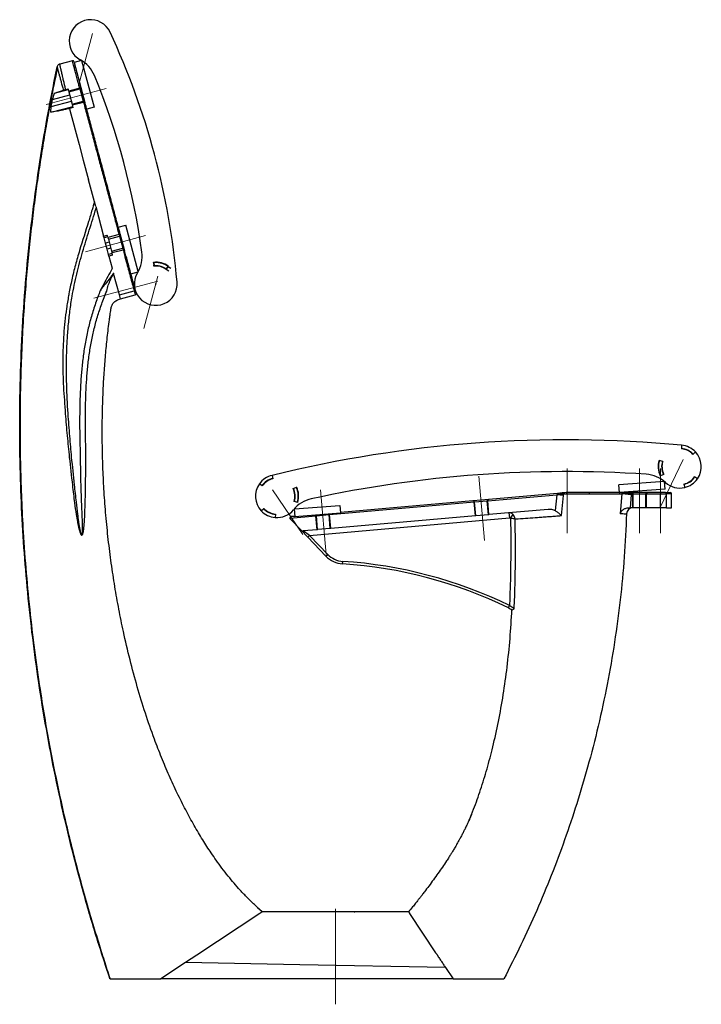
# Model space of a CAD drawing. Header units: millimetres. Extents: x 69 to 334, y 137 to 214.
# Tile 1 of 3: x 69 to 123, y 137 to 214. Entities that reach past the tile are written whole.
import ezdxf

# ---------------------------------------------------------------- set-up
doc = ezdxf.new("R2010")
doc.units = ezdxf.units.MM
doc.header["$PDSIZE"] = -1
doc.linetypes.add('CENTERX2', pattern=[20.32, 12.7, -2.54, 2.54, -2.54])
doc.layers.add('FORMAT', color=7, linetype='Continuous')

msp = doc.modelspace()

# ---------------------------------------------------------------- linework, layer by layer
at = {"color": 7, "linetype": 'Continuous', "lineweight": 25}
for p, q in [((73.356, 211.06), (72.374, 210.797)), ((74.068, 211.074), (73.497, 210.921)), ((73.497, 210.921), (74.344, 207.759)), ((74.078, 211.068), (75.06, 207.406)), ((71.942, 208.49), (73.034, 208.782)), ((72.827, 208.785), (73.02, 208.837)), ((73.07, 208.651), (73.02, 208.837)), ((73.939, 208.884), (73.07, 208.651)), ((73.07, 208.651), (73.082, 208.605)), ((73.082, 208.605), (73.951, 208.838)), ((73.082, 208.605), (73.34, 207.64)), ((73.939, 208.884), (73.951, 208.838)), ((73.951, 208.838), (74.21, 207.873)), ((71.677, 207.453), (71.782, 207.998)), ((71.677, 207.453), (73.276, 207.881)), ((71.782, 207.998), (71.942, 208.49)), ((71.782, 207.998), (73.146, 208.364)), ((73.34, 207.64), (74.21, 207.873)), ((73.359, 207.57), (74.228, 207.803)), ((74.21, 207.873), (74.228, 207.803)), ((71.655, 206.999), (73.388, 207.463)), ((71.655, 206.999), (71.677, 207.453)), ((73.411, 207.375), (73.121, 207.298)), ((73.121, 207.298), (73.155, 207.173)), ((73.155, 207.173), (73.882, 204.46)), ((73.34, 207.64), (73.359, 207.57)), ((73.411, 207.375), (73.359, 207.57)), ((74.35, 207.735), (74.344, 207.759)), ((75.06, 207.406), (74.48, 207.25)), ((73.882, 204.46), (74.212, 203.228)), ((74.212, 203.228), (74.63, 201.669)), ((75.091, 199.947), (74.63, 201.669)), ((75.19, 199.578), (75.091, 199.947)), ((75.19, 199.578), (75.815, 197.245)), ((76.97, 197.956), (77.55, 198.112)), ((78.531, 194.449), (77.55, 198.112)), ((75.815, 197.245), (76.105, 197.323)), ((75.85, 197.114), (75.815, 197.245)), ((76.14, 197.191), (75.85, 197.114)), ((75.962, 196.695), (75.85, 197.114)), ((76.156, 197.13), (76.105, 197.323)), ((77.026, 197.363), (76.156, 197.13)), ((76.156, 197.13), (76.188, 197.014)), ((76.188, 197.014), (77.057, 197.247)), ((76.188, 197.014), (76.446, 196.049)), ((77.026, 197.363), (77.057, 197.247)), ((77.057, 197.247), (77.316, 196.282)), ((77.116, 197.413), (77.097, 197.482)), ((77.45, 196.168), (77.116, 197.413)), ((76.252, 196.773), (75.962, 196.695)), ((76.092, 196.212), (75.962, 196.695)), ((76.382, 196.29), (76.092, 196.212)), ((76.204, 195.794), (76.092, 196.212)), ((76.446, 196.049), (77.316, 196.282)), ((76.475, 195.942), (77.344, 196.175)), ((77.316, 196.282), (77.344, 196.175)), ((76.494, 195.872), (76.204, 195.794)), ((76.236, 195.675), (76.204, 195.794)), ((76.525, 195.753), (76.236, 195.675)), ((76.236, 195.675), (76.493, 194.716)), ((76.446, 196.049), (76.475, 195.942)), ((76.525, 195.753), (76.475, 195.942)), ((77.465, 196.11), (77.45, 196.168)), ((77.057, 192.612), (76.602, 194.308)), ((77.954, 194.286), (78.526, 194.439)), ((77.057, 192.612), (78.216, 192.922)), ((77.14, 192.3), (77.057, 192.612)), ((77.14, 192.3), (78.299, 192.611)), ((78.216, 192.922), (78.299, 192.611)), ((78.37, 192.733), (78.3, 192.993)), ((79.877, 191.791), (79.878, 191.792)), ((121.3, 180.771), (121.281, 180.497)), ((122.194, 180.055), (122.39, 180.248)), ((119.815, 179.499), (119.526, 179.581)), ((89.071, 178.405), (89.13, 178.136)), ((119.597, 178.409), (119.625, 178.407)), ((119.616, 178.368), (119.889, 178.491)), ((88.291, 177.566), (88.069, 177.728)), ((119.951, 177.914), (116.368, 177.651)), ((116.412, 177.053), (116.368, 177.651)), ((120.002, 177.317), (119.959, 177.908)), ((121.482, 177.718), (121.544, 177.45)), ((122.552, 178.135), (122.325, 178.291)), ((90.726, 177.364), (91, 177.487)), ((106.041, 176.405), (111.483, 176.881)), ((111.819, 177.011), (106.128, 176.513)), ((111.483, 176.881), (111.341, 175.624)), ((112.008, 176.821), (111.483, 176.881)), ((111.835, 175.239), (112.008, 176.821)), ((112.008, 176.821), (112.012, 176.94)), ((112.012, 176.94), (112.242, 176.961)), ((120.002, 177.317), (116.412, 177.053)), ((116.436, 176.943), (116.593, 176.944)), ((116.593, 176.944), (116.461, 175.397)), ((116.593, 176.953), (116.593, 176.944)), ((117.368, 176.876), (116.593, 176.944)), ((117.364, 177.053), (116.645, 177.053)), ((117.276, 175.853), (117.368, 176.876)), ((117.395, 177.053), (117.364, 177.053)), ((117.368, 176.876), (117.371, 176.953)), ((117.371, 176.953), (117.459, 176.953)), ((118.594, 177.053), (117.395, 177.053)), ((117.459, 175.853), (117.459, 176.953)), ((117.459, 176.953), (117.495, 176.953)), ((117.495, 175.853), (117.495, 176.953)), ((117.495, 176.953), (118.494, 176.953)), ((118.494, 176.953), (118.53, 176.953)), ((118.494, 175.853), (118.494, 176.953)), ((118.53, 176.953), (119.643, 176.953)), ((118.53, 175.853), (118.53, 176.953)), ((118.626, 177.053), (118.594, 177.053)), ((119.643, 177.053), (118.626, 177.053)), ((119.643, 177.053), (119.643, 176.953)), ((120.024, 177.053), (119.643, 177.053)), ((119.643, 176.953), (120.12, 176.953)), ((119.643, 175.853), (119.643, 176.953)), ((120.024, 177.053), (120.395, 177.053)), ((120.12, 175.853), (120.12, 176.953)), ((120.495, 175.853), (120.495, 176.953)), ((120.812, 177.443), (120.813, 177.444)), ((91.089, 176.273), (90.8, 176.355)), ((90.823, 175.776), (94.406, 176.039)), ((91.073, 176.311), (91.101, 176.317)), ((93.589, 175.315), (104.974, 176.311)), ((94.406, 176.039), (94.45, 175.44)), ((104.87, 176.403), (94.446, 175.491)), ((104.902, 176.405), (104.87, 176.403)), ((106.096, 176.51), (104.902, 176.405)), ((104.974, 176.311), (105.01, 176.314)), ((105.07, 175.216), (104.974, 176.311)), ((105.01, 176.314), (106.005, 176.402)), ((105.106, 175.219), (105.01, 176.314)), ((106.005, 176.402), (106.041, 176.405)), ((106.101, 175.306), (106.005, 176.402)), ((106.137, 175.309), (106.041, 176.405)), ((106.128, 176.513), (106.096, 176.51)), ((88.218, 175.614), (88.419, 175.801)), ((89.337, 175.357), (89.315, 175.083)), ((90.702, 175.633), (90.701, 175.634)), ((90.816, 175.768), (90.859, 175.177)), ((90.859, 175.177), (94.45, 175.44)), ((92.558, 175.225), (93.553, 175.312)), ((93.553, 175.312), (93.589, 175.315)), ((93.649, 174.216), (93.553, 175.312)), ((93.685, 174.219), (93.589, 175.315)), ((106.101, 175.306), (105.106, 175.219)), ((106.137, 175.309), (106.101, 175.306)), ((110.805, 175.717), (106.137, 175.309)), ((107.714, 175.447), (107.749, 175.048)), ((107.844, 175.026), (108.035, 175.324)), ((117.123, 175.853), (117.276, 175.853)), ((117.459, 175.853), (117.276, 175.853)), ((117.495, 175.853), (117.459, 175.853)), ((118.494, 175.853), (117.495, 175.853)), ((118.53, 175.853), (118.494, 175.853)), ((119.643, 175.853), (118.53, 175.853)), ((120.12, 175.853), (119.643, 175.853)), ((120.12, 175.853), (120.495, 175.853)), ((90.472, 175.043), (92.522, 175.222)), ((91.352, 174.09), (90.499, 174.982)), ((90.859, 175.177), (90.563, 175.151)), ((92.028, 173.673), (107.749, 175.048)), ((92.522, 175.222), (92.558, 175.225)), ((92.618, 174.126), (92.522, 175.222)), ((92.654, 174.129), (92.558, 175.225)), ((105.07, 175.216), (93.685, 174.219)), ((105.106, 175.219), (105.07, 175.216)), ((91.352, 174.09), (91.883, 173.535)), ((92.618, 174.126), (91.514, 174.029)), ((92.028, 173.673), (91.514, 174.029)), ((92.654, 174.129), (92.618, 174.126)), ((93.649, 174.216), (92.654, 174.129)), ((93.685, 174.219), (93.649, 174.216)), ((91.883, 173.535), (92.028, 173.673)), ((91.883, 173.535), (93.308, 172.045)), ((93.453, 172.183), (92.028, 173.673)), ((93.308, 172.045), (93.453, 172.183)), ((94.624, 171.431), (94.637, 171.631)), ((107.668, 167.975), (107.755, 168.155)), ((87.919, 144.38), (88.313, 144.038)), ((88.12, 143.911), (83.148, 140.624)), ((92.213, 144.038), (91.906, 144.038)), ((99.897, 143.912), (101.944, 140.816)), ((83.148, 140.624), (82.258, 140.036)), ((82.253, 140.032), (80.312, 138.749)), ((102.713, 139.655), (103.312, 138.749)), ((94.063, 138.749), (92.563, 138.749)), ((95.563, 138.749), (94.063, 138.749))]:
    msp.add_line(p, q, dxfattribs=at)
at = {"color": 7, "linetype": 'CENTERX2'}
for p, q in [((79.768, 195.155), (79.691, 195.149)), ((79.768, 195.155), (79.691, 195.149)), ((79.79, 194.906), (79.717, 194.9)), ((79.79, 194.906), (79.717, 194.9)), ((79.768, 195.155), (79.79, 194.906)), ((79.768, 195.155), (79.79, 194.906)), ((80.738, 194.652), (80.882, 194.857)), ((80.738, 194.652), (80.882, 194.857)), ((80.738, 194.652), (80.958, 194.499)), ((80.738, 194.652), (80.958, 194.499)), ((80.882, 194.857), (81.093, 194.709)), ((80.882, 194.857), (81.093, 194.709))]:
    msp.add_line(p, q, dxfattribs=at)
at = {"color": 7, "linetype": 'Continuous'}
for p, q in [((79.741, 195.178), (79.767, 194.879)), ((79.741, 195.178), (79.767, 194.879)), ((80.744, 194.617), (80.916, 194.863)), ((80.744, 194.617), (80.916, 194.863))]:
    msp.add_line(p, q, dxfattribs=at)
at = {"color": 8, "linetype": 'Continuous', "lineweight": 25}
msp.add_line((120.495, 176.953), (120.12, 176.953), dxfattribs=at)
at = {"color": 7, "linetype": 'Continuous', "lineweight": 25, "flags": 128}
for points in [[(78.3, 192.993), (78.301, 192.984), (78.298, 192.974), (78.291, 192.964), (78.281, 192.954), (78.267, 192.944), (78.252, 192.935), (78.234, 192.928), (78.216, 192.922)], [(95.58, 144.039), (95.507, 144.039), (95.296, 144.04), (95.043, 144.04), (94.77, 144.04), (94.469, 144.04), (94.164, 144.04), (93.848, 144.04), (93.547, 144.04), (93.252, 144.04), (92.988, 144.04), (92.748, 144.04), (92.55, 144.039), (92.391, 144.039), (92.283, 144.039), (92.223, 144.038), (92.213, 144.038), (92.213, 144.038), (92.213, 144.038)], [(102.713, 139.655), (91.255, 139.866), (82.253, 140.032)]]:
    msp.add_lwpolyline(points, dxfattribs=at)
at = {"color": 7, "linetype": 'Continuous', "lineweight": 25}
for centre, radius, start, end in [((74.79, 212.602), 1.685, 24.94656, 241.26709), ((22.823, 188.428), 59, 5.05344, 24.94656), ((73.382, 210.963), 0.1, 14.99997, 104.98271), ((72.779, 208.932), 2.5, 22.31557, 61.26709), ((22.823, 188.428), 56.5, 7.68443, 22.31557), ((73.925, 208.935), 0.1, 284.97273, 14.97271), ((74.236, 207.776), 0.1, 15.02729, 105.02727), ((77.031, 197.343), 0.1, 284.97273, 14.97271), ((77.341, 196.185), 0.1, 15.02729, 105.02727), ((76.338, 195.649), 2.5, 328.73291, 7.68443), ((79.915, 193.477), 1.685, 148.73291, 5.05344), ((78.273, 192.707), 0.1, 285, 15), ((112.189, 84.2), 97, 84.61034, 103.7881), ((121.165, 179.091), 1.685, 43.34379, 85.39218), ((121.165, 179.091), 1.41, 43.10972, 85.28872), ((121.165, 179.091), 1.435, 43.13652, 85.30254), ((121.165, 179.091), 1.685, 325.39624, 43.34379), ((121.165, 179.091), 1.71, 163.36153, 205.03691), ((121.165, 179.091), 1.685, 163.3491, 205.04934), ((121.165, 179.091), 1.435, 163.20099, 205.19746), ((121.165, 179.091), 1.41, 163.18221, 205.21623), ((89.45, 176.763), 1.685, 103.00626, 145.05466), ((112.189, 84.2), 94.5, 86.15949, 102.23895), ((118.351, 175.993), 2.5, 47.75466, 86.15949), ((89.45, 176.763), 1.685, 145.05466, 223.00221), ((89.45, 176.763), 1.435, 103.0959, 145.26192), ((89.45, 176.763), 1.41, 103.10972, 145.28872), ((121.165, 179.091), 1.685, 227.75466, 282.99714), ((121.165, 179.091), 1.41, 283.00024, 325.3982), ((121.165, 179.091), 1.435, 282.99714, 325.39624), ((121.165, 179.091), 1.685, 282.99714, 325.39624), ((89.45, 176.763), 1.41, 343.18221, 25.21623), ((89.45, 176.763), 1.435, 343.38621, 25.19746), ((89.45, 176.763), 1.685, 343.3491, 25.04934), ((89.45, 176.763), 1.71, 343.36153, 25.03691), ((111.333, 181.734), 4.842, 271.93526, 278.06474), ((112.324, 176.973), 0.083, 107.61137, 188.96718), ((112.327, 176.97), 0.0855, 103.10658, 186.17318), ((112.308, 176.953), 0.1, 90, 95), ((114.098, 176.97), 0.0851, 103.27728, 186.06089), ((116.338, 176.954), 0.0986, 353.21692, 88.69777), ((117.395, 176.953), 0.1, 359.97273, 89.97271), ((118.594, 176.953), 0.1, 90.02729, 180.02727), ((120.022, 176.955), 0.0978, 358.68953, 88.62664), ((120.395, 176.953), 0.1, 0, 90), ((92.686, 174.109), 2.5, 102.23895, 140.64378), ((104.911, 176.306), 0.1, 4.97273, 94.97271), ((106.105, 176.41), 0.1, 95.02729, 185.02727), ((89.45, 176.763), 1.685, 223.00221, 265.4013), ((89.45, 176.763), 1.435, 223.00221, 265.4013), ((89.45, 176.763), 1.41, 223.00024, 265.3982), ((89.45, 176.763), 1.685, 265.4013, 320.64378), ((117.463, 175.353), 0.5, 90, 178.07679), ((90.571, 175.051), 0.1, 95, 185), ((90.571, 175.051), 0.1, 185, 223.72173), ((91.496, 174.229), 0.2, 223.72173, 275), ((94.754, 173.427), 1.8, 223.72173, 266.27322), ((94.754, 173.427), 2, 223.72173, 266.27322), ((92.349, 136.505), 35, 64.04324, 86.27322), ((92.349, 136.505), 35.2, 64.04324, 86.27322)]:
    msp.add_arc(centre, radius, start, end, dxfattribs=at)
at = {"color": 7, "linetype": 'Continuous'}
for radius, start, end in [(1.71, 54.16231, 95.83769), (1.71, 54.16231, 95.83769), (1.41, 53.98406, 96.01594), (1.41, 53.98406, 96.01594)]:
    msp.add_arc((79.915, 193.477), radius, start, end, dxfattribs=at)
at = {"color": 7, "linetype": 'CENTERX2'}
for radius in [1.685, 1.685, 1.435, 1.435]:
    msp.add_arc((79.915, 193.477), radius, 55, 95, dxfattribs=at)
at = {"color": 8, "linetype": 'Continuous', "lineweight": 25}
for centre, start, end in [((92.458, 175.216), 4.9931, 55.13401), ((93.653, 175.321), 146.69439, 185.0037)]:
    msp.add_arc(centre, 0.1, start, end, dxfattribs=at)
at = {"color": 7, "linetype": 'Continuous', "lineweight": 25}
for centre, major_axis, start_param, end_param in [((117.364, 176.953), (0, 0.1), 4.712389, 6.283185), ((118.626, 176.953), (0, 0.1), 0, 1.570796), ((104.879, 176.303), (-0.0087, 0.0996), 4.712389, 6.283185), ((106.137, 176.413), (-0.0087, 0.0996), 0, 1.570796), ((92.427, 175.214), (-0.0087, 0.0996), 4.712389, 5.595664), ((93.684, 175.324), (-0.0087, 0.0996), 0.907865, 1.570796)]:
    msp.add_ellipse(centre, major_axis=major_axis, ratio=0.957292, start_param=start_param, end_param=end_param, dxfattribs=at)
at = {"color": 8, "linetype": 'Continuous', "lineweight": 25}
msp.add_open_spline([(73.939, 208.884), (73.91, 208.992), (73.84, 209.253), (73.735, 209.645), (73.626, 210.05), (73.53, 210.408), (73.451, 210.704), (73.394, 210.916), (73.365, 211.027), (73.352, 211.075), (73.356, 211.06), (73.356, 211.06)], degree=3, knots=[0, 0, 0, 0, 0.099774, 0.239495, 0.37942, 0.518799, 0.651227, 0.783423, 0.891732, 0.999958, 1, 1, 1, 1], dxfattribs=at)
at = {"color": 7, "linetype": 'Continuous', "lineweight": 25}
for points, knots in [([(73.478, 210.989), (73.479, 210.987), (73.479, 210.985), (73.491, 210.943), (73.492, 210.938)], [0, 0, 0, 0, 0.865167, 1, 1, 1, 1]), ([(76.312, 138.749), (75.921, 139.949), (75.139, 142.347), (74.093, 145.983), (73.14, 149.643), (72.29, 153.328), (71.542, 157.035), (70.909, 160.691), (70.384, 164.294), (69.961, 167.839), (69.63, 171.396), (69.392, 174.964), (69.242, 178.68), (69.192, 182.542), (69.257, 186.548), (69.44, 190.559), (69.742, 194.57), (70.161, 198.58), (70.702, 202.586), (71.355, 206.588), (71.89, 209.241), (72.158, 210.569)], [0, 0, 0, 0, 0.051987, 0.10395, 0.1559, 0.207844, 0.259792, 0.311754, 0.360767, 0.409808, 0.458884, 0.508005, 0.557177, 0.612129, 0.667168, 0.722308, 0.777561, 0.832942, 0.888466, 0.944146, 1, 1, 1, 1]), ([(72.181, 210.475), (72.059, 209.92), (71.807, 208.766), (71.482, 207.017), (71.168, 205.249), (70.884, 203.513), (70.627, 201.806), (70.381, 200.015), (70.144, 198.102), (69.919, 196.029), (69.717, 193.864), (69.543, 191.589), (69.401, 189.204), (69.298, 186.726), (69.239, 184.199), (69.226, 181.649), (69.262, 179.086), (69.346, 176.511), (69.49, 173.711), (69.71, 170.684), (70.023, 167.453), (70.407, 164.276), (70.82, 161.408), (71.241, 158.855), (71.652, 156.601), (72.086, 154.423), (72.543, 152.309), (73.03, 150.217), (73.556, 148.105), (74.132, 145.944), (74.681, 144.017), (75.185, 142.337), (75.625, 140.917), (76.003, 139.718), (76.241, 138.999), (76.323, 138.749)], [0, 0, 0, 0, 0.0234467, 0.0487586, 0.0734021, 0.0975421, 0.1212928, 0.144656, 0.1721375, 0.2007939, 0.2307012, 0.2618559, 0.2949289, 0.3292746, 0.3641642, 0.3992315, 0.4344776, 0.4699036, 0.5055094, 0.5501699, 0.595107, 0.639434, 0.6821791, 0.7146589, 0.7461689, 0.7767125, 0.8062926, 0.8354163, 0.8653274, 0.8960832, 0.927685, 0.9479831, 0.9684549, 0.9890259, 1, 1, 1, 1]), ([(72.374, 210.797), (72.343, 210.785), (72.279, 210.761), (72.206, 210.688), (72.17, 210.619), (72.161, 210.578), (72.158, 210.569)], [0, 0, 0, 0, 0.306232, 0.612465, 0.918696, 1, 1, 1, 1]), ([(72.158, 210.569), (72.158, 210.569), (72.158, 210.568), (72.166, 210.535), (72.191, 210.432), (72.237, 210.249), (72.304, 209.994), (72.38, 209.71), (72.461, 209.411), (72.551, 209.086), (72.617, 208.855), (72.65, 208.736), (72.651, 208.735)], [0, 0, 0, 0, 0.029017, 0.127874, 0.228986, 0.367165, 0.50896, 0.629106, 0.750329, 0.874172, 0.998655, 1, 1, 1, 1]), ([(72.827, 208.785), (72.824, 208.795), (72.765, 209.045), (72.681, 209.405), (72.584, 209.832), (72.514, 210.142), (72.451, 210.425), (72.407, 210.633), (72.382, 210.754), (72.374, 210.794), (72.374, 210.796), (72.374, 210.797)], [0, 0, 0, 0, 0.009833, 0.244603, 0.364253, 0.484877, 0.623007, 0.764486, 0.865798, 0.969552, 1, 1, 1, 1]), ([(71.942, 208.49), (71.994, 208.51), (72.097, 208.551), (72.325, 208.632), (72.542, 208.7), (72.651, 208.735)], [0, 0, 0, 0, 0.329554, 0.665946, 1, 1, 1, 1]), ([(72.651, 208.735), (72.654, 208.736), (72.679, 208.743), (72.735, 208.76), (72.795, 208.776), (72.827, 208.785)], [0, 0, 0, 0, 0.071585, 0.510258, 1, 1, 1, 1]), ([(73.939, 208.884), (73.945, 208.886), (73.958, 208.89), (73.977, 208.902), (73.999, 208.922), (74.016, 208.957), (74.016, 208.984), (74.012, 208.999), (74.012, 208.999)], [0, 0, 0, 0, 0.076748, 0.170683, 0.314495, 0.574248, 0.99716, 1, 1, 1, 1]), ([(74.228, 207.803), (74.238, 207.805), (74.258, 207.808), (74.287, 207.803), (74.314, 207.789), (74.337, 207.767), (74.347, 207.747), (74.35, 207.735), (74.35, 207.735)], [0, 0, 0, 0, 0.1750375, 0.3496753, 0.5344215, 0.7458135, 0.9960945, 1, 1, 1, 1]), ([(74.228, 207.803), (74.243, 207.748), (74.357, 207.324), (74.575, 206.508), (74.89, 205.334), (75.213, 204.128), (75.533, 202.933), (75.848, 201.76), (76.155, 200.613), (76.464, 199.46), (76.734, 198.451), (76.921, 197.753), (77.005, 197.439), (77.026, 197.363)], [0, 0, 0, 0, 0.017065, 0.130315, 0.244416, 0.360528, 0.47713, 0.584698, 0.692562, 0.801314, 0.910367, 0.978401, 1, 1, 1, 1]), ([(73.121, 207.298), (73.016, 207.272), (72.801, 207.22), (72.492, 207.148), (72.228, 207.094), (71.992, 207.049), (71.796, 207.016), (71.702, 207.004), (71.655, 206.999)], [0, 0, 0, 0, 0.1394241, 0.2821479, 0.4602039, 0.6430234, 0.820565, 1, 1, 1, 1]), ([(77.097, 197.482), (77.084, 197.531), (76.955, 198.013), (76.708, 198.935), (76.355, 200.255), (75.998, 201.584), (75.651, 202.882), (75.314, 204.138), (74.988, 205.354), (74.719, 206.357), (74.507, 207.151), (74.402, 207.54), (74.35, 207.735)], [0, 0, 0, 0, 0.014314, 0.140192, 0.266556, 0.39435, 0.522615, 0.640466, 0.758784, 0.878931, 0.939395, 1, 1, 1, 1]), ([(73.674, 176.297), (73.674, 176.297), (73.621, 176.75), (73.489, 177.931), (73.311, 179.659), (73.144, 181.53), (72.997, 183.438), (72.889, 185.566), (72.882, 187.488), (72.944, 189.029), (73.028, 190.189), (73.155, 191.348), (73.36, 192.709), (73.683, 194.262), (74.154, 195.998), (74.688, 197.72), (75.047, 198.868), (75.226, 199.442)], [0, 0, 0, 0, 0, 0.058365, 0.15192, 0.222254, 0.298616, 0.396553, 0.494683, 0.544162, 0.593693, 0.64341, 0.693205, 0.76954, 0.846146, 0.923065, 1, 1, 1, 1]), ([(75.091, 199.947), (75.029, 199.738), (74.874, 199.22), (74.722, 198.702), (74.635, 198.39), (74.635, 198.39)], [0, 0, 0, 0, 0.402305, 0.999996, 1, 1, 1, 1]), ([(74.635, 198.39), (74.635, 198.39), (74.39, 197.633), (74.025, 196.495), (73.587, 194.963), (73.304, 193.829), (73.152, 193.075), (73.086, 192.71), (73.086, 192.71)], [0, 0, 0, 0, 0.000001, 0.405342, 0.608215, 0.811293, 0.999999, 1, 1, 1, 1]), ([(77.026, 197.363), (77.035, 197.366), (77.052, 197.373), (77.076, 197.392), (77.094, 197.419), (77.102, 197.451), (77.1, 197.472), (77.097, 197.482), (77.097, 197.482)], [0, 0, 0, 0, 0.156162, 0.311781, 0.517082, 0.779061, 0.996455, 1, 1, 1, 1]), ([(77.344, 196.175), (77.352, 196.177), (77.369, 196.18), (77.396, 196.177), (77.426, 196.166), (77.452, 196.142), (77.462, 196.121), (77.465, 196.11), (77.465, 196.11)], [0, 0, 0, 0, 0.124354, 0.247951, 0.432915, 0.713332, 0.996854, 1, 1, 1, 1]), ([(77.344, 196.175), (77.361, 196.112), (77.445, 195.798), (77.636, 195.087), (77.86, 194.251), (78.066, 193.483), (78.166, 193.109), (78.216, 192.922)], [0, 0, 0, 0, 0.055898, 0.279548, 0.638021, 0.818729, 1, 1, 1, 1]), ([(78.3, 192.993), (78.235, 193.238), (78.103, 193.73), (77.895, 194.504), (77.683, 195.297), (77.538, 195.839), (77.465, 196.11)], [0, 0, 0, 0, 0.247141, 0.495668, 0.747445, 1, 1, 1, 1]), ([(76.493, 194.716), (76.463, 194.66), (76.316, 194.383), (75.994, 193.791), (75.709, 193.26), (75.542, 192.948)], [0, 0, 0, 0, 0.093035, 0.465211, 1, 1, 1, 1]), ([(76.605, 194.309), (76.604, 194.31), (76.604, 194.312), (76.603, 194.315), (76.602, 194.316), (76.601, 194.317), (76.599, 194.317), (76.596, 194.316), (76.588, 194.311), (76.563, 194.286), (76.48, 194.172), (76.294, 193.875), (75.999, 193.552), (75.716, 193.22), (75.6, 193.038), (75.542, 192.948)], [0, 0, 0, 0, 0.002633, 0.003654, 0.004685, 0.005424, 0.006162, 0.007361, 0.010386, 0.021975, 0.067922, 0.250996, 0.62528, 0.812041, 1, 1, 1, 1]), ([(76.058, 192.92), (76.058, 192.92), (76.082, 193.076), (76.173, 193.382), (76.335, 193.755), (76.436, 193.982), (76.475, 194.068), (76.475, 194.068)], [0, 0, 0, 0, 0.000005, 0.381791, 0.766196, 0.999995, 1, 1, 1, 1]), ([(76.475, 194.068), (76.475, 194.068), (76.517, 194.148), (76.56, 194.228), (76.602, 194.308), (76.602, 194.308)], [0, 0, 0, 0, 0.000021, 0.999979, 1, 1, 1, 1]), ([(73.086, 192.71), (73.086, 192.71), (73.076, 192.657), (73.003, 192.27), (72.884, 191.545), (72.757, 190.531), (72.668, 189.511), (72.596, 188.137), (72.591, 186.405), (72.666, 185.017), (72.722, 184.324), (72.722, 184.324)], [0, 0, 0, 0, 0.000001, 0.019316, 0.140337, 0.261544, 0.383267, 0.50514, 0.75213, 0.999999, 1, 1, 1, 1]), ([(72.722, 184.324), (72.722, 184.324), (72.744, 183.966), (72.809, 183.035), (72.94, 181.533), (73.126, 179.66), (73.325, 177.893), (73.5, 176.395), (73.63, 175.433), (73.735, 174.815), (73.816, 174.417), (73.877, 174.16), (73.925, 173.993), (73.962, 173.884), (73.992, 173.812), (74.018, 173.76), (74.042, 173.724), (74.065, 173.702), (74.082, 173.693), (74.097, 173.691), (74.107, 173.694), (74.12, 173.701), (74.143, 173.723), (74.195, 173.834), (74.247, 174.126), (74.292, 174.576), (74.335, 175.299), (74.367, 176.204), (74.397, 177.654), (74.413, 179.467), (74.396, 181.641), (74.38, 183.451), (74.42, 184.899), (74.477, 185.985), (74.572, 187.071), (74.708, 188.144), (74.894, 189.201), (75.133, 190.242), (75.437, 191.271), (75.685, 191.96), (75.894, 192.509), (75.978, 192.723), (76.058, 192.92), (76.058, 192.92)], [0, 0, 0, 0, 0, 0.035464, 0.092359, 0.149268, 0.221767, 0.268402, 0.298526, 0.317932, 0.330524, 0.338755, 0.344185, 0.34781, 0.350271, 0.351979, 0.3538, 0.354637, 0.355345, 0.355887, 0.356428, 0.356521, 0.35754, 0.359846, 0.368962, 0.386922, 0.404971, 0.4408, 0.476657, 0.54848, 0.620139, 0.691822, 0.727639, 0.763482, 0.799441, 0.835464, 0.870489, 0.905631, 0.941206, 0.976947, 0.978732, 1, 1, 1, 1, 1]), ([(75.542, 192.948), (75.482, 192.79), (75.293, 192.295), (74.999, 191.45), (74.694, 190.395), (74.449, 189.315), (74.261, 188.224), (74.122, 187.128), (74.026, 186.032), (73.965, 184.931), (73.922, 183.445), (73.924, 182.327), (73.933, 181.578), (73.933, 181.578)], [0, 0, 0, 0, 0.044133, 0.138586, 0.233377, 0.32926, 0.425479, 0.520222, 0.615134, 0.710413, 0.805769, 0.999999, 1, 1, 1, 1]), ([(88.294, 144.053), (88.286, 144.06), (88.26, 144.081), (88.188, 144.14), (88.075, 144.237), (87.948, 144.352), (87.81, 144.481), (87.679, 144.602), (87.561, 144.713), (87.378, 144.889), (87.137, 145.128), (86.844, 145.432), (86.489, 145.815), (86.078, 146.282), (85.598, 146.864), (85.132, 147.466), (84.687, 148.076), (84.178, 148.813), (83.593, 149.722), (82.922, 150.85), (82.254, 152.074), (81.597, 153.384), (80.963, 154.761), (80.363, 156.182), (79.73, 157.819), (79.087, 159.675), (78.449, 161.759), (77.872, 163.905), (77.397, 165.942), (77.005, 167.866), (76.688, 169.656), (76.41, 171.489), (76.174, 173.36), (75.986, 175.238), (75.847, 177.081), (75.757, 178.852), (75.71, 180.538), (75.7, 182.137), (75.723, 183.649), (75.775, 185.093), (75.854, 186.495), (75.961, 187.881), (76.098, 189.269), (76.224, 190.318), (76.326, 191.062), (76.375, 191.427), (76.433, 191.764), (76.585, 192.011), (76.782, 192.175), (76.98, 192.25), (77.086, 192.283), (77.14, 192.3)], [0, 0, 0, 0, 0.001315, 0.004359, 0.006926, 0.01203, 0.016049, 0.019069, 0.022188, 0.025463, 0.033813, 0.04187, 0.049908, 0.064072, 0.077903, 0.093543, 0.108153, 0.121635, 0.145411, 0.17072, 0.197593, 0.226048, 0.255433, 0.285184, 0.315226, 0.356864, 0.398674, 0.441181, 0.485244, 0.519569, 0.554622, 0.590347, 0.626709, 0.663578, 0.699392, 0.733565, 0.766067, 0.796875, 0.825969, 0.853433, 0.880394, 0.907165, 0.933801, 0.960982, 0.968222, 0.977209, 0.98234, 0.987771, 0.993598, 0.996728, 1, 1, 1, 1]), ([(73.933, 181.578), (73.933, 181.578), (73.951, 180.875), (73.97, 179.642), (74.003, 177.881), (74.048, 176.436), (74.103, 175.162), (74.142, 174.329), (74.136, 173.861), (74.118, 173.749), (74.108, 173.725), (74.103, 173.72), (74.101, 173.718), (74.099, 173.716), (74.095, 173.715), (74.091, 173.715), (74.085, 173.718), (74.076, 173.726), (74.063, 173.749), (74.049, 173.785), (74.032, 173.837), (74.012, 173.909), (73.987, 174.019), (73.953, 174.186), (73.907, 174.443), (73.845, 174.841), (73.761, 175.473), (73.705, 175.982), (73.674, 176.297), (73.674, 176.297)], [0, 0, 0, 0, 0.000001, 0.200317, 0.351326, 0.502431, 0.613138, 0.715841, 0.740967, 0.746685, 0.748568, 0.74875, 0.74891, 0.749423, 0.749765, 0.750239, 0.750609, 0.751926, 0.753779, 0.758338, 0.762873, 0.769593, 0.779673, 0.79495, 0.818289, 0.854174, 0.909647, 0.999999, 1, 1, 1, 1]), ([(111.496, 176.895), (111.495, 176.893), (111.492, 176.887), (111.486, 176.883), (111.483, 176.881)], [0, 0, 0, 0, 0.3484981, 1, 1, 1, 1]), ([(111.819, 177.011), (111.819, 177.011), (111.813, 177.01), (111.798, 177.009), (111.748, 177.003), (111.674, 176.99), (111.59, 176.964), (111.535, 176.938), (111.508, 176.915), (111.499, 176.903), (111.497, 176.897), (111.496, 176.895)], [0, 0, 0, 0, 0.00233, 0.051854, 0.127315, 0.434639, 0.687277, 0.875648, 0.945757, 0.983467, 1, 1, 1, 1]), ([(112.299, 177.053), (112.236, 177.047), (112.076, 177.033), (111.916, 177.019), (111.819, 177.011)], [0, 0, 0, 0, 0.39604, 1, 1, 1, 1]), ([(112.012, 176.94), (112.011, 176.942), (112.009, 176.948), (112.003, 176.959), (111.985, 176.978), (111.951, 176.996), (111.901, 177.01), (111.859, 177.013), (111.831, 177.011), (111.822, 177.011), (111.819, 177.011), (111.819, 177.011)], [0, 0, 0, 0, 0.016537, 0.054265, 0.124348, 0.312689, 0.565306, 0.872655, 0.948129, 0.99767, 1, 1, 1, 1]), ([(112.242, 176.961), (112.293, 176.961), (112.544, 176.961), (113.134, 176.961), (113.674, 176.961), (114.013, 176.961)], [0, 0, 0, 0, 0.085099, 0.425494, 1, 1, 1, 1]), ([(114.078, 177.053), (113.792, 177.053), (113.202, 177.053), (112.612, 177.053), (112.308, 177.053)], [0, 0, 0, 0, 0.484017, 1, 1, 1, 1]), ([(114.013, 176.961), (114.074, 176.961), (114.198, 176.96), (114.414, 176.958), (114.65, 176.956), (114.901, 176.954), (115.156, 176.951), (115.405, 176.949), (115.643, 176.948), (115.862, 176.946), (116.058, 176.945), (116.213, 176.944), (116.348, 176.943), (116.404, 176.943), (116.436, 176.943)], [0, 0, 0, 0, 0.077476, 0.15692, 0.239682, 0.324843, 0.407895, 0.493376, 0.576224, 0.661465, 0.744942, 0.830876, 0.901155, 1, 1, 1, 1]), ([(116.34, 177.053), (116.315, 177.053), (116.264, 177.053), (116.142, 177.053), (115.988, 177.053), (115.806, 177.053), (115.601, 177.053), (115.379, 177.053), (115.146, 177.053), (114.909, 177.053), (114.674, 177.053), (114.454, 177.053), (114.252, 177.053), (114.136, 177.053), (114.078, 177.053)], [0, 0, 0, 0, 0.0846529, 0.1692821, 0.2539866, 0.3386907, 0.4227345, 0.5067779, 0.5910188, 0.6752579, 0.7592046, 0.8431517, 0.9215746, 1, 1, 1, 1]), ([(116.645, 177.053), (116.599, 177.053), (116.511, 177.053), (116.395, 177.053), (116.34, 177.053)], [0, 0, 0, 0, 0.530859, 1, 1, 1, 1]), ([(116.634, 177.05), (116.633, 177.049), (116.63, 177.047), (116.626, 177.044), (116.62, 177.038), (116.613, 177.029), (116.605, 177.014), (116.598, 176.993), (116.595, 176.975), (116.594, 176.965), (116.593, 176.959), (116.593, 176.955), (116.593, 176.953)], [0, 0, 0, 0, 0.09412, 0.229396, 0.335832, 0.499847, 0.760649, 0.907894, 0.963492, 0.977471, 0.989377, 1, 1, 1, 1]), ([(117.371, 176.953), (117.274, 176.953), (117.074, 176.953), (116.833, 176.953), (116.666, 176.953), (116.617, 176.953), (116.593, 176.953)], [0, 0, 0, 0, 0.273031, 0.56172, 0.786968, 1, 1, 1, 1]), ([(116.645, 177.053), (116.645, 177.053), (116.645, 177.053), (116.644, 177.053), (116.643, 177.053), (116.641, 177.053), (116.638, 177.052), (116.635, 177.05), (116.634, 177.05)], [0, 0, 0, 0, 0.009882, 0.016609, 0.174339, 0.320689, 0.613237, 1, 1, 1, 1]), ([(116.634, 177.05), (116.671, 177.044), (116.737, 177.034), (116.805, 177.045), (116.835, 177.05)], [0, 0, 0, 0, 0.56, 1, 1, 1, 1]), ([(116.835, 177.05), (116.811, 177.05), (116.768, 177.052), (116.716, 177.053), (116.678, 177.053), (116.658, 177.053), (116.647, 177.053), (116.646, 177.053), (116.645, 177.053)], [0, 0, 0, 0, 0.383141, 0.677691, 0.824971, 0.983506, 0.990186, 1, 1, 1, 1]), ([(117.371, 176.953), (117.371, 176.955), (117.37, 176.959), (117.366, 176.965), (117.354, 176.976), (117.315, 176.994), (117.229, 177.015), (117.123, 177.03), (117.026, 177.039), (116.954, 177.044), (116.893, 177.047), (116.852, 177.049), (116.835, 177.05)], [0, 0, 0, 0, 0.010794, 0.023135, 0.0379, 0.097375, 0.251851, 0.513643, 0.674035, 0.777418, 0.908619, 1, 1, 1, 1]), ([(116.964, 175.37), (116.913, 174.238), (116.811, 171.98), (116.488, 168.608), (116.042, 165.261), (115.463, 161.944), (114.756, 158.659), (113.951, 155.524), (113.064, 152.538), (112.111, 149.699), (111.06, 146.898), (109.91, 144.136), (108.671, 141.414), (107.765, 139.638), (107.312, 138.749)], [0, 0, 0, 0, 0.08896, 0.177609, 0.265989, 0.354139, 0.442098, 0.529902, 0.608358, 0.686741, 0.765074, 0.84338, 0.921681, 1, 1, 1, 1]), ([(108.035, 175.324), (108.011, 175.346), (107.948, 175.402), (107.859, 175.436), (107.775, 175.449), (107.739, 175.448), (107.714, 175.447)], [0, 0, 0, 0, 0.265655, 0.690598, 0.785075, 1, 1, 1, 1]), ([(108.205, 174.96), (108.205, 174.961), (108.201, 174.992), (108.183, 175.075), (108.132, 175.207), (108.068, 175.285), (108.035, 175.324)], [0, 0, 0, 0, 0.003443, 0.229427, 0.611147, 1, 1, 1, 1]), ([(110.302, 175.12), (110.302, 175.12), (110.452, 175.135), (110.748, 175.157), (111.187, 175.184), (111.53, 175.213), (111.757, 175.232), (111.835, 175.239)], [0, 0, 0, 0, 0.000003, 0.262996, 0.525551, 0.838546, 1, 1, 1, 1]), ([(111.341, 175.624), (111.31, 175.639), (111.182, 175.698), (110.996, 175.728), (110.847, 175.72), (110.805, 175.717)], [0, 0, 0, 0, 0.184178, 0.769328, 1, 1, 1, 1]), ([(111.341, 175.624), (111.414, 175.581), (111.589, 175.478), (111.743, 175.337), (111.823, 175.252), (111.834, 175.239), (111.835, 175.239)], [0, 0, 0, 0, 0.378184, 0.908301, 0.99731, 1, 1, 1, 1]), ([(116.461, 175.397), (116.461, 175.398), (116.481, 175.443), (116.547, 175.562), (116.701, 175.717), (116.914, 175.832), (117.059, 175.847), (117.123, 175.853)], [0, 0, 0, 0, 0.001691, 0.210984, 0.564207, 0.810171, 1, 1, 1, 1]), ([(116.461, 175.397), (116.514, 175.395), (116.589, 175.392), (116.741, 175.384), (116.864, 175.377), (116.95, 175.371), (116.959, 175.37), (116.964, 175.37)], [0, 0, 0, 0, 0.175369, 0.251928, 0.589705, 0.794444, 1, 1, 1, 1]), ([(107.749, 175.048), (107.756, 175.049), (107.781, 175.05), (107.814, 175.043), (107.837, 175.031), (107.844, 175.026)], [0, 0, 0, 0, 0.219585, 0.743542, 1, 1, 1, 1]), ([(107.844, 175.026), (107.851, 173.832), (107.863, 171.775), (107.81, 169.485), (107.765, 168.389), (107.755, 168.155)], [0, 0, 0, 0, 0.521323, 0.897672, 1, 1, 1, 1]), ([(108.205, 174.96), (108.204, 174.961), (108.187, 174.965), (108.126, 174.98), (108.006, 175.005), (107.897, 175.019), (107.844, 175.026)], [0, 0, 0, 0, 0.003536, 0.185461, 0.610376, 1, 1, 1, 1]), ([(108.123, 167.904), (108.137, 168.217), (108.188, 169.395), (108.241, 171.747), (108.218, 173.786), (108.205, 174.96)], [0, 0, 0, 0, 0.133314, 0.501034, 1, 1, 1, 1]), ([(108.205, 174.96), (108.209, 174.961), (108.273, 174.968), (108.348, 174.977), (108.425, 174.988), (108.425, 174.988)], [0, 0, 0, 0, 0.069209, 0.999978, 1, 1, 1, 1]), ([(108.425, 174.988), (108.425, 174.988), (108.428, 174.988), (108.69, 175.008), (109.205, 175.045), (109.8, 175.084), (110.168, 175.11), (110.279, 175.118), (110.302, 175.12), (110.302, 175.12)], [0, 0, 0, 0, 0.000003, 0.004715, 0.413229, 0.82197, 0.963424, 0.999997, 1, 1, 1, 1]), ([(104.591, 151.288), (104.706, 151.561), (105.034, 152.339), (105.501, 153.676), (106.007, 155.311), (106.477, 157.104), (106.906, 159.052), (107.281, 161.152), (107.582, 163.326), (107.813, 165.562), (107.904, 167.073), (107.95, 167.836)], [0, 0, 0, 0, 0.052392, 0.149266, 0.250205, 0.355096, 0.476858, 0.602739, 0.732266, 0.864898, 1, 1, 1, 1]), ([(107.668, 167.975), (107.716, 167.951), (107.823, 167.899), (107.923, 167.849), (107.977, 167.822)], [0, 0, 0, 0, 0.451056, 1, 1, 1, 1]), ([(108.123, 167.904), (108.086, 167.929), (108.008, 167.983), (107.877, 168.073), (107.79, 168.132), (107.755, 168.155)], [0, 0, 0, 0, 0.3519835, 0.747009, 1, 1, 1, 1]), ([(107.977, 167.822), (107.985, 167.822), (108.004, 167.821), (108.054, 167.862), (108.102, 167.891), (108.123, 167.903), (108.123, 167.904)], [0, 0, 0, 0, 0.2909464, 0.7044534, 0.9966558, 1, 1, 1, 1]), ([(104.766, 151.69), (104.757, 151.668), (104.742, 151.631), (104.725, 151.591), (104.716, 151.571), (104.71, 151.561), (104.717, 151.581), (104.718, 151.582), (104.716, 151.58), (104.715, 151.576), (104.71, 151.565), (104.7, 151.54), (104.685, 151.505), (104.664, 151.455), (104.633, 151.383), (104.593, 151.291), (104.533, 151.156), (104.463, 151.005), (104.389, 150.848), (104.313, 150.692), (104.219, 150.501), (104.103, 150.27), (103.969, 150.012), (103.809, 149.714), (103.63, 149.393), (103.443, 149.072), (103.283, 148.807), (103.137, 148.571), (102.979, 148.32), (102.756, 147.976), (102.469, 147.548), (102.128, 147.055), (101.773, 146.557), (101.417, 146.073), (101.116, 145.672), (100.882, 145.366), (100.712, 145.146), (100.543, 144.931), (100.351, 144.688), (100.106, 144.382), (99.919, 144.163), (99.813, 144.038)], [0, 0, 0, 0, 0.008938, 0.015216, 0.019888, 0.023706, 0.034922, 0.036717, 0.0375, 0.038254, 0.039029, 0.043118, 0.046447, 0.052085, 0.061159, 0.073691, 0.088595, 0.10907, 0.126973, 0.144172, 0.164764, 0.194534, 0.226413, 0.257326, 0.302282, 0.343236, 0.37546, 0.400729, 0.431515, 0.469613, 0.530988, 0.59511, 0.660023, 0.725385, 0.785962, 0.819396, 0.847865, 0.874415, 0.90651, 0.946844, 1, 1, 1, 1]), ([(88.313, 144.038), (88.308, 144.035), (88.299, 144.029), (88.23, 143.983), (88.156, 143.935), (88.12, 143.911)], [0, 0, 0, 0, 0.33104, 0.666841, 1, 1, 1, 1]), ([(91.906, 144.038), (91.834, 144.038), (91.649, 144.038), (91.387, 144.039), (91.099, 144.039), (90.818, 144.039), (90.538, 144.039), (90.25, 144.039), (89.954, 144.039), (89.676, 144.039), (89.375, 144.039), (89.05, 144.038), (88.698, 144.038), (88.438, 144.038), (88.313, 144.038)], [0, 0, 0, 0, 0.055964, 0.145258, 0.235822, 0.322222, 0.400406, 0.469976, 0.536094, 0.606772, 0.684247, 0.793401, 0.900808, 1, 1, 1, 1]), ([(95.538, 144.039), (95.551, 144.039), (95.57, 144.039), (95.582, 144.039), (95.586, 144.039)], [0, 0, 0, 0, 0.7347865, 1, 1, 1, 1]), ([(99.813, 144.038), (99.62, 144.038), (99.227, 144.038), (98.651, 144.038), (98.073, 144.039), (97.492, 144.039), (96.899, 144.039), (96.345, 144.039), (95.903, 144.039), (95.669, 144.039), (95.58, 144.039)], [0, 0, 0, 0, 0.135921, 0.27625, 0.419719, 0.563072, 0.702683, 0.83796, 0.938276, 1, 1, 1, 1]), ([(99.813, 144.038), (99.817, 144.032), (99.823, 144.022), (99.859, 143.969), (99.883, 143.932), (99.897, 143.912)], [0, 0, 0, 0, 0.508997, 0.723952, 1, 1, 1, 1]), ([(101.944, 140.816), (101.958, 140.795), (101.981, 140.761), (102.014, 140.711), (102.04, 140.671), (102.066, 140.632), (102.094, 140.591), (102.123, 140.546), (102.199, 140.431), (102.295, 140.287), (102.411, 140.111), (102.5, 139.976), (102.601, 139.823), (102.674, 139.714), (102.713, 139.655)], [0, 0, 0, 0, 0.0673955, 0.1113137, 0.1498263, 0.1869293, 0.2253296, 0.2682773, 0.311922, 0.5384995, 0.6394635, 0.7451743, 0.8611524, 1, 1, 1, 1]), ([(76.325, 138.749), (76.327, 138.749), (76.333, 138.749), (76.391, 138.749), (76.501, 138.749), (76.661, 138.749), (76.864, 138.749), (77.11, 138.749), (77.402, 138.749), (77.694, 138.749), (77.98, 138.749), (78.273, 138.749), (78.602, 138.749), (78.944, 138.749), (79.292, 138.749), (79.744, 138.749), (80.085, 138.749), (80.312, 138.749)], [0, 0, 0, 0, 0.025864, 0.105729, 0.187299, 0.269477, 0.348823, 0.428737, 0.510427, 0.592727, 0.644901, 0.698529, 0.750792, 0.804679, 0.852843, 0.901813, 1, 1, 1, 1]), ([(103.312, 138.749), (102.306, 138.751), (100.283, 138.755), (97.221, 138.759), (94.091, 138.762), (90.821, 138.762), (87.409, 138.759), (83.878, 138.755), (81.505, 138.751), (80.312, 138.749)], [0, 0, 0, 0, 0.131209, 0.263846, 0.399395, 0.539405, 0.690389, 0.844423, 1, 1, 1, 1]), ([(103.312, 138.749), (102.304, 138.751), (100.28, 138.754), (97.218, 138.759), (94.092, 138.761), (90.825, 138.761), (87.415, 138.758), (83.882, 138.754), (81.506, 138.751), (80.312, 138.749)], [0, 0, 0, 0, 0.131421, 0.264108, 0.399428, 0.539176, 0.690065, 0.844204, 1, 1, 1, 1]), ([(103.312, 138.749), (103.639, 138.749), (104.047, 138.749), (104.536, 138.749), (104.817, 138.749), (105.108, 138.749), (105.356, 138.749), (105.631, 138.749), (105.945, 138.749), (106.272, 138.749), (106.558, 138.749), (106.803, 138.749), (107.006, 138.749), (107.171, 138.749), (107.288, 138.749), (107.304, 138.749), (107.312, 138.749)], [0, 0, 0, 0, 0.13437, 0.167671, 0.201097, 0.249753, 0.293123, 0.337535, 0.415701, 0.494409, 0.571479, 0.64908, 0.728411, 0.808365, 0.903581, 1, 1, 1, 1])]:
    msp.add_open_spline(points, degree=3, knots=knots, dxfattribs=at)
at = {"color": 7, "linetype": 'Continuous'}
msp.add_point((79.915, 193.477), dxfattribs=at)
msp.add_point((79.915, 193.477), dxfattribs=at)
at = {"layer": 'FORMAT', "linetype": 'CENTERX2', "lineweight": 18, "ltscale": 2}
for p, q in [((73.849, 209.089), (74.951, 213.203)), ((71.279, 207.605), (76.012, 208.873)), ((74.385, 196.014), (79.118, 197.282)), ((78.974, 189.964), (80.076, 194.077)), ((75.053, 192.362), (80.076, 193.708)), ((119.582, 175.817), (121.436, 179.651)), ((105.778, 173.27), (105.334, 178.35)), ((112.305, 173.853), (112.305, 178.953)), ((117.995, 173.853), (117.995, 178.953)), ((119.643, 173.853), (119.643, 178.953)), ((91.494, 173.755), (89.101, 177.277)), ((93.326, 172.18), (92.881, 177.261)), ((94.063, 144.257), (94.063, 136.749))]:
    msp.add_line(p, q, dxfattribs=at)

doc.saveas('drawing.dxf')
